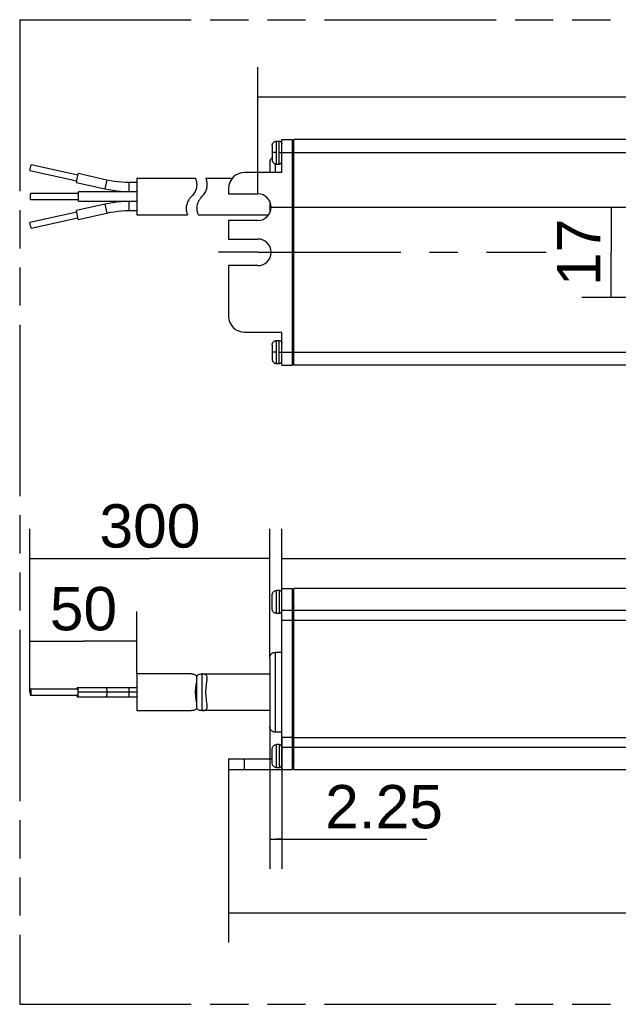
# Model space of a CAD drawing. Header units: millimetres. Extents: x 0 to 210, y 0 to 297.
# Tile 3 of 10: x 50 to 81, y 133 to 183. Entities that reach past the tile are written whole.
import ezdxf
from ezdxf.enums import TextEntityAlignment as Align

# ---------------------------------------------------------------- set-up
doc = ezdxf.new("R2010")
doc.units = ezdxf.units.MM
doc.header["$LTSCALE"] = 19.36
doc.linetypes.add('CENTER', pattern=[0.6, 0.375, -0.075, 0.075, -0.075])
doc.linetypes.add('PHANTOM', pattern=[0.8, 0.45, -0.05, 0.1, -0.05, 0.1, -0.05])
doc.layers.get('0').update_dxf_attribs({"linetype": 'CONTINUOUS'})
for name, color, linetype in [('DEFAULT_3', 7, 'PHANTOM'), ('Z_DIM_2D', 7, 'CONTINUOUS'), ('Z_START_DATUMS', 7, 'CONTINUOUS')]:
    doc.layers.add(name, color=color, linetype=linetype)
doc.styles.add('TEXTSTYLE_3', font='helveticaneueltw1g-ltcn.otf')
doc.dimstyles.new('DIMSTYLE_1', dxfattribs={"dimtxt": 2.2, "dimasz": 3.5, "dimexe": 1.5, "dimexo": 0, "dimgap": 0.55, "dimtad": 1, "dimdec": 4, "dimlfac": 3.703704, "dimdsep": 46, "dimtxsty": 'TEXTSTYLE_3', "dimblk": '_FILLED', "dimblk1": '_FILLED', "dimblk2": '_FILLED', "dimcen": 0.09, "dimclrt": 5, "dimadec": 4, "dimazin": 2, "dimtp": 0.3, "dimtm": 0.3, "dimtfac": 1, "dimtdec": 4, "dimtofl": 0, "dimtmove": 0, "dimatfit": 3, "dimldrblk": '_FILLED', "dimfxl": 0, "dimtolj": 1, "dimarcsym": 0})
doc.dimstyles.new('DIMSTYLE_2', dxfattribs={"dimtxt": 2.2, "dimasz": 3.5, "dimexe": 1.5, "dimexo": 0, "dimgap": 0.55, "dimtad": 1, "dimdec": 4, "dimlfac": 3.703704, "dimdsep": 46, "dimtxsty": 'TEXTSTYLE_3', "dimblk": '_FILLED', "dimblk1": '_FILLED', "dimblk2": '_FILLED', "dimcen": 0.09, "dimclrt": 5, "dimadec": 4, "dimazin": 2, "dimtp": 0.2, "dimtm": 0.2, "dimtfac": 1, "dimtdec": 4, "dimtofl": 0, "dimtmove": 0, "dimatfit": 3, "dimldrblk": '_FILLED', "dimfxl": 0, "dimtolj": 1, "dimarcsym": 0})
doc.dimstyles.new('DIMSTYLE_3', dxfattribs={"dimtxt": 2.2, "dimasz": 3.5, "dimexe": 1.5, "dimexo": 0, "dimgap": 0.55, "dimtad": 1, "dimdec": 4, "dimlfac": 3.703704, "dimdsep": 46, "dimtxsty": 'TEXTSTYLE_3', "dimblk": '_FILLED', "dimblk1": '_FILLED', "dimblk2": '_FILLED', "dimcen": 0.09, "dimclrt": 5, "dimadec": 4, "dimazin": 2, "dimtp": 0.5, "dimtm": 0.5, "dimtfac": 1, "dimtdec": 4, "dimtofl": 0, "dimtmove": 0, "dimatfit": 3, "dimldrblk": '_FILLED', "dimfxl": 0, "dimtolj": 1, "dimarcsym": 0})
doc.dimstyles.new('DIMSTYLE_4', dxfattribs={"dimtxt": 2.2, "dimasz": 3.5, "dimexe": 1.5, "dimexo": 0, "dimgap": 0.55, "dimtad": 1, "dimdec": 4, "dimlfac": 3.703704, "dimdsep": 46, "dimtxsty": 'TEXTSTYLE_3', "dimblk": '_FILLED', "dimblk1": '_FILLED', "dimblk2": '_FILLED', "dimcen": 0.09, "dimclrt": 5, "dimadec": 4, "dimazin": 2, "dimtp": 0.1, "dimtm": 0.1, "dimtfac": 1, "dimtdec": 4, "dimtofl": 0, "dimtmove": 0, "dimatfit": 3, "dimldrblk": '_FILLED', "dimfxl": 0, "dimtolj": 1, "dimarcsym": 0})

# ---------------------------------------------------------------- blocks, each defined once
blk = doc.blocks.new('*D4')
at = {"layer": 'Z_DIM_2D', "color": 2, "linetype": 'Continuous', "transparency": 16777216}
for p, q in [((50.652, 155.873), (50.652, 156.823)), ((62.835, 155.873), (62.835, 156.823)), ((50.652, 148.525), (50.652, 155.873)), ((62.835, 150.28), (62.835, 155.873)), ((50.652, 155.323), (56.744, 155.323)), ((62.835, 155.323), (56.744, 155.323))]:
    blk.add_line(p, q, dxfattribs=at)
at = {"layer": 'Z_DIM_2D', "color": 5, "linetype": 'Continuous', "transparency": 16777216, "style": 'TEXTSTYLE_3'}
blk.add_text('300', height=2.2, dxfattribs=at).set_placement((56.744, 155.873), align=Align.CENTER)
blk = doc.blocks.new('_FILLED')
at = {"color": 0, "linetype": 'ByBlock'}
blk.add_solid([(0, 0), (-1, 0.125), (-1, -0.125)], dxfattribs=at)
blk = doc.blocks.new('_NONE')
blk = doc.blocks.new('*D5')
at = {"layer": 'Z_DIM_2D', "color": 2, "linetype": 'Continuous', "transparency": 16777216}
for p, q in [((50.652, 151.671), (50.652, 152.621)), ((56.085, 151.671), (56.085, 152.621)), ((50.652, 148.525), (50.652, 151.671)), ((56.085, 149.457), (56.085, 151.671)), ((50.652, 151.121), (53.369, 151.121)), ((56.085, 151.121), (53.369, 151.121))]:
    blk.add_line(p, q, dxfattribs=at)
at = {"layer": 'Z_DIM_2D', "color": 5, "linetype": 'Continuous', "transparency": 16777216, "style": 'TEXTSTYLE_3'}
blk.add_text('50', height=2.2, dxfattribs=at).set_placement((53.369, 151.671), align=Align.CENTER)
blk = doc.blocks.new('*D6')
at = {"layer": 'Z_DIM_2D', "color": 2, "linetype": 'Continuous', "transparency": 16777216}
for p, q in [((63.443, 152.173), (63.443, 156.823)), ((111.908, 152.173), (111.908, 156.823)), ((63.443, 155.323), (87.675, 155.323)), ((111.908, 155.323), (87.675, 155.323))]:
    blk.add_line(p, q, dxfattribs=at)
at = {"layer": 'Z_DIM_2D', "color": 5, "linetype": 'Continuous', "transparency": 16777216, "style": 'TEXTSTYLE_3'}
blk.add_text('179.5', height=2.2, dxfattribs=at).set_placement((87.675, 155.873), align=Align.CENTER)
blk = doc.blocks.new('*D7')
at = {"layer": 'Z_DIM_2D', "color": 2, "linetype": 'Continuous', "transparency": 16777216}
for p, q in [((60.743, 144.88), (60.743, 135.817)), ((114.608, 144.88), (114.608, 135.817)), ((60.743, 137.317), (87.675, 137.317)), ((114.608, 137.317), (87.675, 137.317))]:
    blk.add_line(p, q, dxfattribs=at)
at = {"layer": 'Z_DIM_2D', "color": 5, "linetype": 'Continuous', "transparency": 16777216, "style": 'TEXTSTYLE_3'}
blk.add_text('199.5', height=2.2, dxfattribs=at).set_placement((87.675, 137.867), align=Align.CENTER)
blk = doc.blocks.new('*D10')
at = {"layer": 'Z_DIM_2D', "color": 2, "linetype": 'Continuous', "transparency": 16777216}
for p, q in [((62.228, 173.836), (62.228, 180.269)), ((113.123, 171.541), (113.123, 180.269)), ((62.228, 178.769), (87.675, 178.769)), ((113.123, 178.769), (87.675, 178.769))]:
    blk.add_line(p, q, dxfattribs=at)
at = {"layer": 'Z_DIM_2D', "color": 5, "linetype": 'Continuous', "transparency": 16777216, "style": 'TEXTSTYLE_3'}
blk.add_text('188.5', height=2.2, dxfattribs=at).set_placement((87.675, 179.319), align=Align.CENTER)
blk = doc.blocks.new('*D13')
at = {"layer": 'Z_DIM_2D', "color": 2, "linetype": 'Continuous', "transparency": 16777216}
for p, q in [((62.903, 173.161), (81.68, 173.161)), ((80.18, 173.161), (80.18, 170.866)), ((80.18, 168.571), (80.18, 170.866)), ((112.448, 168.571), (78.68, 168.571))]:
    blk.add_line(p, q, dxfattribs=at)
at = {"layer": 'Z_DIM_2D', "color": 5, "linetype": 'Continuous', "transparency": 16777216, "style": 'TEXTSTYLE_3'}
blk.add_text('17', height=2.2, rotation=90, dxfattribs=at).set_placement((79.63, 170.866), align=Align.CENTER)
blk = doc.blocks.new('*D17')
at = {"layer": 'Z_DIM_2D', "color": 2, "linetype": 'Continuous', "transparency": 16777216}
for p, q in [((62.835, 146.77), (62.835, 139.566)), ((63.443, 146.228), (63.443, 139.566)), ((62.835, 141.066), (63.139, 141.066)), ((63.443, 141.066), (63.139, 141.066)), ((63.139, 141.066), (70.818, 141.066))]:
    blk.add_line(p, q, dxfattribs=at)
at = {"layer": 'Z_DIM_2D', "color": 5, "linetype": 'Continuous', "transparency": 16777216, "style": 'TEXTSTYLE_3'}
blk.add_text('2.25', height=2.2, dxfattribs=at).set_placement((65.646, 141.616))

msp = doc.modelspace()

# ---------------------------------------------------------------- linework, layer by layer
at = {"color": 7, "linetype": 'Continuous'}
for p, q in [((63.172766, 176.509225), (63.307766, 176.509225)), ((63.442766, 174.916225), (63.442766, 176.603725)), ((63.442766, 176.603725), (63.982766, 176.603725)), ((63.982766, 165.128725), (63.982766, 176.603725)), ((64.050266, 165.128837), (64.050266, 176.603725)), ((111.907766, 176.603725), (64.050266, 176.603725)), ((62.956786, 176.293143), (62.956766, 175.564225)), ((64.020577, 176.261108), (63.982766, 176.196837)), ((63.982766, 176.198725), (63.987596, 176.198725)), ((64.037442, 175.961273), (64.029135, 176.024477)), ((64.050266, 176.230941), (64.032575, 176.261062)), ((63.982766, 175.658725), (64.050266, 175.658725)), ((64.046084, 175.893551), (64.037442, 175.961273)), ((50.652248, 175.014547), (50.718284, 175.312415)), ((50.652248, 175.014547), (53.024647, 174.488598)), ((53.090683, 174.786466), (50.718284, 175.312415)), ((62.835266, 175.455995), (62.835266, 174.916225)), ((62.836492, 175.481615), (62.835284, 175.456062)), ((63.172766, 175.348225), (63.307766, 175.348225)), ((53.007978, 174.413409), (53.107346, 174.861631)), ((54.561165, 174.539287), (53.107345, 174.861626)), ((56.085266, 174.632725), (59.048838, 174.632725)), ((56.085266, 174.632667), (56.085266, 172.769784)), ((59.588838, 174.632725), (60.937786, 174.632725)), ((63.442766, 174.916225), (61.552766, 174.916225)), ((53.007949, 174.413278), (54.461822, 174.091182)), ((56.085266, 174.416925), (55.680503, 174.416709)), ((60.742766, 174.106225), (60.742766, 173.836225)), ((50.685266, 173.548675), (50.685266, 173.853775)), ((53.115266, 173.853775), (50.685266, 173.853775)), ((50.685266, 173.548675), (53.115266, 173.548675)), ((53.115266, 173.471725), (53.115266, 173.930725)), ((56.085266, 173.930725), (53.115266, 173.930725)), ((55.680266, 173.957725), (56.085266, 173.95769)), ((60.742766, 173.836225), (62.227766, 173.836225)), ((54.461819, 173.311284), (53.007985, 172.989012)), ((53.115266, 173.471725), (56.085266, 173.471725)), ((56.085266, 173.444925), (55.680503, 173.444709)), ((62.835266, 173.453496), (62.835266, 172.868955)), ((53.024647, 172.913852), (50.652248, 172.387904)), ((50.718284, 172.090036), (53.090683, 172.615984)), ((53.107352, 172.540795), (53.007984, 172.989016)), ((53.107381, 172.540663), (54.561161, 172.863179)), ((55.680266, 172.985725), (56.085266, 172.98569)), ((56.085266, 172.769725), (58.656694, 172.769725)), ((59.196694, 172.769725), (62.776917, 172.769725)), ((50.718284, 172.090036), (50.652248, 172.387904)), ((60.742766, 172.486225), (60.742766, 171.541225)), ((62.227766, 172.486225), (60.742766, 172.486225)), ((60.742766, 171.541225), (62.227766, 171.541225)), ((63.982766, 171.676154), (64.050266, 171.676189)), ((60.742766, 170.191225), (60.742766, 167.626225)), ((62.227766, 170.191225), (60.742766, 170.191225)), ((61.552766, 166.816225), (63.442766, 166.816225)), ((63.442766, 165.128725), (63.442766, 166.816225)), ((62.956786, 166.168143), (62.956766, 165.439225)), ((63.172766, 166.384225), (63.307766, 166.384225)), ((64.020577, 166.136108), (63.982766, 166.071837)), ((63.982766, 166.073725), (63.987596, 166.073725)), ((64.050266, 166.105941), (64.032575, 166.136062)), ((63.982766, 165.533725), (64.050266, 165.533725)), ((64.037442, 165.836273), (64.029135, 165.899477)), ((64.046084, 165.768551), (64.037442, 165.836273)), ((63.172766, 165.223225), (63.307766, 165.223225)), ((63.442766, 165.128725), (63.982766, 165.128725)), ((111.907766, 165.128725), (64.050266, 165.128725)), ((63.307766, 153.695706), (63.172766, 153.695706)), ((63.442766, 144.610206), (63.442766, 153.790206)), ((63.442766, 153.790206), (63.982766, 153.790206)), ((63.982766, 144.610206), (63.982766, 153.790206)), ((64.050266, 144.610206), (64.050266, 153.790206)), ((111.907766, 153.790206), (64.050266, 153.790206)), ((62.956766, 152.750706), (62.956766, 153.479706)), ((64.018999, 153.378853), (63.982766, 153.440398)), ((63.99175, 153.082661), (63.983442, 153.147752)), ((64.000058, 153.019466), (63.99175, 153.082661)), ((64.013055, 153.244464), (64.021476, 153.164995)), ((64.050266, 153.385206), (64.015245, 153.385206)), ((64.021476, 153.164995), (64.038351, 153.001759)), ((63.172766, 152.534706), (63.307766, 152.534706)), ((63.982766, 152.845206), (64.037878, 152.845206)), ((64.03415, 152.851519), (64.050354, 152.824052)), ((63.442766, 150.55025), (63.105266, 150.550206)), ((64.050266, 150.550214), (63.982766, 150.55021)), ((62.835266, 150.280206), (62.835266, 146.770206)), ((56.085266, 149.456706), (56.085266, 147.593706)), ((58.852766, 149.456706), (56.085266, 149.456706)), ((59.117789, 149.277722), (59.119404, 149.237099)), ((59.119443, 147.813313), (59.119443, 149.237099)), ((59.126088, 147.813313), (59.126088, 149.237099)), ((59.126117, 149.237099), (59.126789, 149.264081)), ((59.392766, 149.456706), (62.835266, 149.456706)), ((53.057665, 148.677756), (50.685266, 148.677756)), ((56.085266, 148.754706), (53.057655, 148.754636)), ((54.561165, 148.525206), (53.107338, 148.525206)), ((56.085266, 148.525206), (55.680266, 148.525206)), ((50.685266, 148.372656), (53.057665, 148.372656)), ((53.020669, 148.372656), (53.02435, 148.355115)), ((53.057655, 148.295777), (56.085266, 148.295777)), ((56.085266, 147.593706), (58.852766, 147.593706)), ((59.119404, 147.813313), (59.117792, 147.772723)), ((62.835266, 147.593706), (59.392766, 147.593706)), ((63.442766, 146.500203), (63.105266, 146.500225)), ((63.982766, 146.500162), (64.050266, 146.500184)), ((62.956766, 144.920706), (62.956766, 145.649706)), ((63.307766, 145.865706), (63.172766, 145.865706)), ((64.018999, 145.548853), (63.982766, 145.610398)), ((64.050266, 145.555206), (64.015245, 145.555206)), ((60.742766, 145.150206), (60.742766, 144.610206)), ((60.742766, 145.150206), (62.956766, 145.150206)), ((63.982766, 145.015206), (64.037878, 145.015206)), ((63.99175, 145.252661), (63.983442, 145.317752)), ((64.000058, 145.189466), (63.99175, 145.252661)), ((64.013055, 145.414464), (64.021476, 145.334995)), ((64.021476, 145.334995), (64.038351, 145.171759)), ((64.03415, 145.021519), (64.050354, 144.994052)), ((60.742766, 144.610206), (63.982766, 144.610206)), ((63.172766, 144.704706), (63.307766, 144.704706)), ((64.050266, 144.610206), (114.607766, 144.610206))]:
    msp.add_line(p, q, dxfattribs=at)
at = {"color": 9, "linetype": 'Continuous'}
for p, q in [((63.172766, 175.348246), (63.172766, 176.509204)), ((63.307766, 175.348225), (63.307766, 176.5092)), ((63.172766, 175.928725), (62.956787, 175.928725)), ((63.307766, 175.928725), (63.982766, 175.928725)), ((64.050266, 175.928725), (112.042766, 175.928725)), ((63.105266, 175.359244), (63.105266, 174.916225)), ((54.561165, 174.539287), (54.461822, 174.091182)), ((55.680266, 174.416709), (55.680266, 173.957725)), ((63.982766, 173.701225), (64.050266, 173.701225)), ((54.461819, 173.311284), (54.561161, 172.863179)), ((55.680266, 173.444709), (55.680266, 172.985725)), ((63.172766, 165.223246), (63.172766, 166.384204)), ((63.307766, 165.223225), (63.307766, 166.3842)), ((63.172766, 165.803725), (62.956787, 165.803725)), ((63.307766, 165.803725), (63.982766, 165.803725)), ((64.050266, 165.803725), (112.042766, 165.803725)), ((63.172766, 152.534727), (63.172766, 153.695686)), ((63.307766, 153.695682), (63.307766, 152.534731)), ((63.442766, 152.686758), (63.982766, 152.686758)), ((64.050266, 152.686758), (111.907766, 152.686758)), ((63.982766, 152.17262), (63.442766, 152.17262)), ((111.907766, 152.17262), (64.050266, 152.17262)), ((63.105266, 150.550206), (63.105266, 146.500225)), ((59.392766, 147.593706), (59.392766, 149.456706)), ((55.680266, 148.525206), (54.561165, 148.525206)), ((55.680266, 148.754706), (55.680266, 148.295706)), ((63.982766, 146.227793), (63.442766, 146.227793)), ((64.050266, 146.227793), (111.907766, 146.227793)), ((63.172766, 144.704727), (63.172766, 145.865686)), ((63.307766, 145.865682), (63.307766, 144.704731)), ((63.982766, 145.713655), (63.442766, 145.713655)), ((111.907766, 145.713655), (64.050266, 145.713655)), ((61.552766, 144.610206), (61.552766, 145.150206))]:
    msp.add_line(p, q, dxfattribs=at)
at = {"color": 7, "linetype": 'Continuous'}
for points in [[(62.956786, 176.293143), (62.958125, 176.317184), (62.962146, 176.341086), (62.968823, 176.364381), (62.978095, 176.386773), (62.989813, 176.407994), (63.003816, 176.427782), (63.019944, 176.445873), (63.038016, 176.462021), (63.057788, 176.476047), (63.078996, 176.487789), (63.101378, 176.497086), (63.124664, 176.50379), (63.148562, 176.507838), (63.172766, 176.509204)], [(63.307766, 176.5092), (63.322908, 176.508355), (63.337857, 176.505826)], [(63.322898, 176.508356), (63.337837, 176.505831), (63.352391, 176.501631), (63.366383, 176.495811), (63.379644, 176.488469), (63.392006, 176.479701), (63.403304, 176.469606), (63.413381, 176.458291), (63.422128, 176.445914), (63.429449, 176.432641)], [(63.429449, 176.432641), (63.435245, 176.41864), (63.43942, 176.404079)], [(63.439447, 176.403959), (63.441936, 176.389004), (63.442741, 176.374201)], [(64.029135, 176.024477), (64.024979, 176.054211), (64.020825, 176.082113), (64.016671, 176.107777), (64.012518, 176.130829), (64.008365, 176.150934), (64.004211, 176.1678), (64.000058, 176.181181), (63.995904, 176.19088), (63.99175, 176.196756), (63.987596, 176.198725)], [(64.020579, 176.261112), (64.021476, 176.262527), (64.025707, 176.266121), (64.029937, 176.264589), (64.032577, 176.261066)], [(64.032577, 176.261066), (64.034149, 176.258041), (64.038351, 176.246589), (64.042548, 176.230396)], [(64.042548, 176.230396), (64.04674, 176.209749), (64.050266, 176.188887)], [(62.956766, 175.681567), (62.954919, 175.680456), (62.933596, 175.664604), (62.91394, 175.646736), (62.896156, 175.627003), (62.880395, 175.605613), (62.866795, 175.582786), (62.855493, 175.558744), (62.846625, 175.533707), (62.840281, 175.507912), (62.836492, 175.481615)], [(62.956786, 175.564321), (62.958129, 175.540238), (62.962152, 175.516338), (62.968831, 175.493047), (62.978104, 175.470658), (62.989824, 175.449439), (63.003827, 175.429654), (63.019955, 175.411566), (63.038027, 175.395421), (63.057798, 175.381398), (63.079004, 175.369657), (63.101384, 175.360362), (63.124669, 175.353659), (63.148565, 175.349612), (63.172766, 175.348246)], [(63.307766, 175.34825), (63.322898, 175.349094), (63.337837, 175.35162), (63.352391, 175.35582), (63.366383, 175.361639), (63.379644, 175.368981), (63.392006, 175.377749), (63.403304, 175.387845), (63.413381, 175.399159), (63.422128, 175.411536), (63.429449, 175.424809), (63.435245, 175.43881), (63.43942, 175.453371), (63.441921, 175.468315), (63.442741, 175.483209)], [(55.680266, 174.416709), (55.492564, 174.420128), (55.304909, 174.43038), (55.117454, 174.44747), (54.930725, 174.471362), (54.745245, 174.50198), (54.561165, 174.539287)], [(59.048924, 174.632725), (59.050418, 174.62917), (59.055155, 174.618445), (59.062378, 174.600619), (59.071754, 174.575929), (59.082271, 174.544538), (59.093197, 174.506442), (59.103372, 174.462526), (59.1116, 174.413855), (59.117256, 174.361452), (59.119379, 174.306741), (59.117792, 174.250279), (59.112062, 174.192863), (59.101997, 174.134766), (59.087264, 174.076039), (59.067852, 174.017517), (59.043595, 173.95979), (59.014611, 173.90343), (58.980917, 173.848963), (58.942643, 173.796844), (58.899943, 173.747568), (58.852766, 173.701225)], [(59.341969, 173.651057), (59.439774, 173.747378), (59.482364, 173.796494), (59.520593, 173.848486), (59.554285, 173.902855), (59.58329, 173.959136), (59.607585, 174.016807), (59.627047, 174.075296), (59.641835, 174.134002), (59.651955, 174.192075), (59.65774, 174.249482), (59.659384, 174.305956), (59.65731, 174.360716), (59.651686, 174.413224), (59.643474, 174.46202), (59.633295, 174.506065), (59.622353, 174.544278), (59.611813, 174.575764), (59.602415, 174.600528), (59.595172, 174.618405), (59.590422, 174.62916), (59.588924, 174.632725)], [(54.461822, 174.091182), (54.662239, 174.050565), (54.864182, 174.01723), (55.067486, 173.991217), (55.271583, 173.97261), (55.475899, 173.961447), (55.680266, 173.957725)], [(58.852766, 173.701225), (58.800283, 173.648918), (58.753912, 173.594128), (58.71371, 173.536845), (58.679499, 173.478086), (58.651247, 173.41873), (58.628567, 173.359345), (58.611211, 173.300622), (58.598728, 173.243096), (58.590726, 173.187961), (58.586782, 173.133843), (58.586426, 173.079783), (58.589418, 173.027182), (58.595688, 172.976753), (58.604262, 172.929936), (58.61447, 172.888071), (58.625332, 172.851387), (58.636021, 172.820336), (58.645411, 172.796185), (58.652176, 172.779635), (58.656084, 172.771042), (58.656646, 172.769725)], [(59.341969, 173.651057), (59.296272, 173.597186), (59.255548, 173.539689), (59.220179, 173.479373), (59.190531, 173.417017), (59.16653, 173.353226), (59.148309, 173.288133), (59.135608, 173.22436), (59.128493, 173.165265), (59.126123, 173.107689), (59.127754, 173.049958), (59.13315, 172.993717), (59.14241, 172.93942), (59.15378, 172.89047), (59.166041, 172.848974), (59.177687, 172.816002), (59.186874, 172.792295)], [(55.680266, 173.444709), (55.475808, 173.440986), (55.271438, 173.429822), (55.067322, 173.411215), (54.864036, 173.385207), (54.662147, 173.351883), (54.461819, 173.311284)], [(54.561161, 172.863179), (54.745153, 172.900468), (54.93058, 172.931075), (55.11729, 172.954962), (55.304764, 172.972052), (55.492474, 172.982306), (55.680266, 172.985725)], [(59.186874, 172.792295), (59.196367, 172.770264), (59.196633, 172.769725)], [(62.956786, 166.168143), (62.958125, 166.192184), (62.962146, 166.216086), (62.968823, 166.239381), (62.978095, 166.261773), (62.989813, 166.282994), (63.003816, 166.302782), (63.019944, 166.320873), (63.038016, 166.337021), (63.057788, 166.351047), (63.078996, 166.362789), (63.101378, 166.372086), (63.124664, 166.37879), (63.148562, 166.382838), (63.172766, 166.384204)], [(63.307766, 166.3842), (63.322898, 166.383356), (63.337837, 166.380831), (63.352391, 166.376631), (63.366383, 166.370811), (63.379644, 166.363469), (63.392006, 166.354701), (63.403304, 166.344606), (63.413381, 166.333291), (63.422128, 166.320914), (63.429449, 166.307641), (63.435245, 166.29364), (63.43942, 166.279079), (63.441921, 166.264136), (63.442741, 166.249241)], [(64.029135, 165.899477), (64.024979, 165.929211), (64.020825, 165.957113), (64.016671, 165.982777), (64.012518, 166.005829), (64.008365, 166.025934), (64.004211, 166.0428), (64.000058, 166.056181), (63.995904, 166.06588), (63.99175, 166.071756), (63.987596, 166.073725)], [(64.020579, 166.136112), (64.021476, 166.137527), (64.025707, 166.141121), (64.029937, 166.139589), (64.032577, 166.136066)], [(64.032577, 166.136066), (64.034149, 166.133041), (64.038351, 166.121589), (64.042548, 166.105396)], [(64.042548, 166.105396), (64.04674, 166.084749), (64.050266, 166.063887)], [(62.956786, 165.439321), (62.958129, 165.415238), (62.962152, 165.391338), (62.968831, 165.368047), (62.978104, 165.345658), (62.989824, 165.324439), (63.003827, 165.304654), (63.019955, 165.286566), (63.038027, 165.270421), (63.057798, 165.256398), (63.079004, 165.244657), (63.101384, 165.235362), (63.124669, 165.228659), (63.148565, 165.224612), (63.172766, 165.223246)], [(63.307766, 165.22325), (63.322908, 165.224095), (63.337857, 165.226624), (63.35242, 165.23083), (63.36642, 165.236657), (63.379687, 165.244008), (63.392054, 165.252787), (63.403354, 165.262895), (63.413432, 165.274223), (63.422177, 165.286614), (63.429493, 165.299901)], [(63.429493, 165.299901), (63.435282, 165.313916), (63.439447, 165.328491)], [(63.439447, 165.328491), (63.441936, 165.343447), (63.442741, 165.358249)], [(62.956787, 153.479706), (62.958636, 153.50788), (62.964111, 153.535539), (62.973136, 153.56217), (62.985584, 153.587442), (63.001312, 153.611051), (63.020029, 153.63244), (63.041418, 153.651158), (63.065028, 153.666887), (63.090303, 153.679337), (63.116935, 153.688361), (63.144594, 153.693836), (63.172766, 153.695686)], [(63.442741, 153.560706), (63.441591, 153.578355), (63.438161, 153.595663), (63.432498, 153.612312), (63.42471, 153.628101), (63.414894, 153.64283), (63.403223, 153.656168), (63.389885, 153.667838), (63.375155, 153.677653), (63.359366, 153.685441), (63.342717, 153.691103), (63.325411, 153.694532), (63.307766, 153.695682)], [(63.982766, 153.437611), (63.983489, 153.435812), (63.987715, 153.42046), (63.991957, 153.40041)], [(63.991957, 153.40041), (63.996206, 153.376), (64.000463, 153.347544), (64.004703, 153.315658), (64.008884, 153.281245), (64.013055, 153.244464)], [(64.029135, 152.862755), (64.024979, 152.876139), (64.020825, 152.893008), (64.016671, 152.913117), (64.012518, 152.93617), (64.008365, 152.961833), (64.004211, 152.989735), (64.000058, 153.019466)], [(64.019005, 153.378853), (64.01984, 153.37736), (64.023993, 153.367661)], [(64.023993, 153.367661), (64.028146, 153.354282), (64.032299, 153.337417), (64.036453, 153.317312), (64.040606, 153.294263), (64.044759, 153.268603), (64.048913, 153.240705), (64.050266, 153.231022)], [(64.038351, 153.001759), (64.042548, 152.963906), (64.04674, 152.928324), (64.050266, 152.900737)], [(63.172766, 152.534727), (63.144592, 152.536577), (63.116933, 152.542052), (63.090302, 152.551076), (63.06503, 152.563525), (63.041421, 152.579253), (63.020032, 152.59797), (63.001314, 152.619359), (62.985585, 152.642969), (62.973135, 152.668243), (62.964111, 152.694876), (62.958636, 152.722535), (62.956787, 152.750706)], [(63.307766, 152.534731), (63.325415, 152.535881), (63.342723, 152.539311), (63.359372, 152.544974), (63.37516, 152.552762), (63.38989, 152.562578), (63.403227, 152.574249), (63.414898, 152.587587), (63.424713, 152.602317), (63.4325, 152.618106), (63.438163, 152.634755)], [(64.034149, 152.851519), (64.033289, 152.853053), (64.029135, 152.862755)], [(62.835284, 150.280206), (62.83699, 150.310402), (62.84203, 150.340194), (62.850347, 150.369181), (62.861886, 150.397068), (62.876517, 150.423584), (62.894052, 150.448371), (62.914344, 150.471123), (62.937095, 150.491415), (62.961884, 150.508952), (62.988401, 150.523584), (63.01629, 150.535125), (63.045279, 150.543442), (63.07507, 150.548482), (63.105266, 150.550188)], [(58.852766, 149.456706), (58.899941, 149.455553), (58.942641, 149.451786), (58.98092, 149.444915), (59.014619, 149.434492), (59.043605, 149.420095), (59.067861, 149.401355), (59.08727, 149.377962), (59.101998, 149.349664), (59.11206, 149.31641), (59.117789, 149.277722)], [(59.103377, 149.061999), (59.082283, 148.920911), (59.071765, 148.845589), (59.062388, 148.767747), (59.055161, 148.687765), (59.05042, 148.606579), (59.048924, 148.525236), (59.050418, 148.443898), (59.055155, 148.362725), (59.062378, 148.282756), (59.071754, 148.204916), (59.082271, 148.129585)], [(59.119404, 149.237099), (59.117261, 149.182377), (59.111604, 149.125129), (59.103377, 149.061999)], [(59.126789, 149.264081), (59.130747, 149.302654), (59.138763, 149.336371), (59.151254, 149.366246), (59.168614, 149.391754), (59.191297, 149.412874), (59.219546, 149.429607), (59.253742, 149.442097), (59.293926, 149.450532), (59.340289, 149.455237), (59.392766, 149.456706)], [(59.659403, 149.237099), (59.657738, 149.278302), (59.651953, 149.316899), (59.641836, 149.350065), (59.627052, 149.378289), (59.607594, 149.401611), (59.583299, 149.420284), (59.554292, 149.43462), (59.520595, 149.444992), (59.482361, 149.451822), (59.439771, 149.455563), (59.392766, 149.456706)], [(59.622353, 148.129033), (59.611813, 148.204468), (59.602415, 148.282418), (59.595172, 148.362499), (59.590422, 148.443783), (59.588924, 148.525234), (59.590425, 148.606688), (59.595178, 148.687986), (59.602424, 148.768079), (59.611824, 148.846031), (59.622364, 148.921457), (59.643478, 149.062711)], [(59.643478, 149.062711), (59.65169, 149.125875), (59.657315, 149.183114), (59.659403, 149.237099)], [(50.685266, 148.67775), (50.683957, 148.677616), (50.678965, 148.674838), (50.674072, 148.668648), (50.669459, 148.659047), (50.665192, 148.646258), (50.661366, 148.630468), (50.65807, 148.611797), (50.655381, 148.589493), (50.653434, 148.566355), (50.652409, 148.545244), (50.652248, 148.525206)], [(50.652248, 148.525206), (50.652438, 148.506671), (50.653213, 148.487944), (50.654626, 148.468453), (50.656518, 148.449917), (50.658699, 148.434324), (50.66132, 148.420293), (50.664485, 148.406744), (50.668146, 148.394765), (50.672354, 148.384945), (50.676915, 148.377702), (50.681675, 148.373623), (50.685266, 148.372663)], [(50.718284, 148.525206), (50.718093, 148.543742), (50.717318, 148.562469), (50.715905, 148.58196), (50.714013, 148.600496), (50.711832, 148.616089), (50.709211, 148.630119), (50.706046, 148.643668), (50.702385, 148.655647), (50.698178, 148.665468), (50.693616, 148.672711), (50.688856, 148.67679), (50.685266, 148.67775)], [(50.685266, 148.372663), (50.686575, 148.372797), (50.691566, 148.375575), (50.69646, 148.381764), (50.701072, 148.391366), (50.705339, 148.404155), (50.709165, 148.419945), (50.712461, 148.438616), (50.71515, 148.460919), (50.717098, 148.484058), (50.718122, 148.505169), (50.718284, 148.525206)], [(53.057674, 148.754592), (53.053768, 148.753729), (53.047415, 148.74955), (53.041568, 148.74218), (53.036259, 148.732396), (53.03164, 148.721102), (53.027594, 148.708354), (53.024095, 148.694554), (53.021018, 148.679567), (53.020706, 148.677756)], [(53.057655, 148.29582), (53.061561, 148.296684), (53.067915, 148.300863), (53.073762, 148.308233), (53.079071, 148.318017), (53.08369, 148.329311), (53.087736, 148.342059), (53.091235, 148.355859), (53.094312, 148.370846), (53.097105, 148.387036), (53.0996, 148.404381), (53.101855, 148.422926), (53.103795, 148.4424), (53.105393, 148.462645), (53.106563, 148.483367), (53.1072, 148.504178), (53.107338, 148.525206)], [(53.057665, 148.67775), (53.058974, 148.677616), (53.063965, 148.674838), (53.068859, 148.668648), (53.073471, 148.659047), (53.077738, 148.646258), (53.081564, 148.630468), (53.08486, 148.611797), (53.08755, 148.589493), (53.089497, 148.566355), (53.090521, 148.545244), (53.090683, 148.525206)], [(53.090683, 148.525206), (53.090493, 148.506671), (53.089717, 148.487944), (53.088305, 148.468453), (53.086412, 148.449917), (53.084232, 148.434324), (53.081611, 148.420293), (53.078446, 148.406744), (53.074784, 148.394765), (53.070577, 148.384945), (53.066015, 148.377702), (53.061255, 148.373623), (53.057665, 148.372663)], [(53.107338, 148.525206), (53.107141, 148.548017), (53.106259, 148.572096), (53.104712, 148.597925), (53.102442, 148.624054), (53.099392, 148.649369), (53.095586, 148.673343), (53.09098, 148.695298), (53.085722, 148.71457), (53.079898, 148.730316), (53.073649, 148.742394), (53.067073, 148.75037), (53.060385, 148.754278), (53.057674, 148.754592)], [(53.02435, 148.355115), (53.029608, 148.335843), (53.035432, 148.320097), (53.041681, 148.308019), (53.048256, 148.300043), (53.054945, 148.296135), (53.057655, 148.29582)], [(59.082271, 148.129585), (59.103372, 147.988445), (59.1116, 147.925331), (59.117256, 147.868097), (59.119404, 147.813313)], [(59.659403, 147.813313), (59.65731, 147.867359), (59.651686, 147.924582), (59.643474, 147.987728), (59.622353, 148.129033)], [(59.117792, 147.772723), (59.112062, 147.734015), (59.101997, 147.700746), (59.087264, 147.672442), (59.067852, 147.649049), (59.043595, 147.630312), (59.014611, 147.615918), (58.980917, 147.605497), (58.942643, 147.598627), (58.899943, 147.59486), (58.852766, 147.593706)], [(59.128493, 147.763341), (59.126123, 147.807288), (59.126083, 147.813313)], [(59.392766, 147.593706), (59.341969, 147.595058), (59.296272, 147.599535), (59.255548, 147.60782), (59.220179, 147.620511), (59.190531, 147.638122), (59.16653, 147.661153), (59.148309, 147.690313), (59.135608, 147.725024), (59.128493, 147.763341)], [(59.392766, 147.593706), (59.439774, 147.59485), (59.482364, 147.598591), (59.520593, 147.60542), (59.554285, 147.61579), (59.58329, 147.630123), (59.607585, 147.648793), (59.627047, 147.672116), (59.641835, 147.700345), (59.651955, 147.733525), (59.65774, 147.772142), (59.659403, 147.813313)], [(63.105266, 146.500225), (63.07507, 146.50193), (63.045278, 146.506971), (63.016291, 146.515288), (62.988404, 146.526827), (62.961888, 146.541458), (62.937101, 146.558993), (62.914349, 146.579285), (62.894057, 146.602036), (62.87652, 146.626825), (62.861888, 146.653342), (62.850347, 146.681231), (62.84203, 146.710219), (62.83699, 146.740011), (62.835284, 146.770206)], [(62.956787, 145.649706), (62.958636, 145.67788), (62.964111, 145.705539), (62.973136, 145.73217), (62.985584, 145.757442), (63.001312, 145.781051), (63.020029, 145.80244), (63.041418, 145.821158), (63.065028, 145.836887), (63.090303, 145.849337), (63.116935, 145.858361), (63.144594, 145.863836), (63.172766, 145.865686)], [(63.438161, 145.765663), (63.432498, 145.782312), (63.42471, 145.798101), (63.414894, 145.81283), (63.403223, 145.826168), (63.389885, 145.837838), (63.375155, 145.847653), (63.359366, 145.855441), (63.342717, 145.861103), (63.325411, 145.864532), (63.307766, 145.865682)], [(63.982766, 145.607611), (63.983489, 145.605812), (63.987715, 145.59046), (63.991957, 145.57041)], [(63.991957, 145.57041), (63.996206, 145.546), (64.000463, 145.517544), (64.004703, 145.485658), (64.008884, 145.451245), (64.013055, 145.414464)], [(64.019005, 145.548853), (64.01984, 145.54736), (64.023993, 145.537661)], [(64.023993, 145.537661), (64.028146, 145.524282), (64.032299, 145.507417), (64.036453, 145.487312), (64.040606, 145.464263), (64.044759, 145.438603), (64.048913, 145.410705), (64.050266, 145.401022)], [(64.029135, 145.032755), (64.024979, 145.046139), (64.020825, 145.063008), (64.016671, 145.083117), (64.012518, 145.10617), (64.008365, 145.131833), (64.004211, 145.159735), (64.000058, 145.189466)], [(64.034149, 145.021519), (64.033289, 145.023053), (64.029135, 145.032755)], [(64.038351, 145.171759), (64.042548, 145.133906), (64.04674, 145.098324), (64.050266, 145.070737)], [(63.172766, 144.704727), (63.144592, 144.706577), (63.116933, 144.712052), (63.090302, 144.721076), (63.06503, 144.733525), (63.041421, 144.749253), (63.020032, 144.76797), (63.001314, 144.789359), (62.985585, 144.812969), (62.973135, 144.838243), (62.964111, 144.864876), (62.958636, 144.892535), (62.956787, 144.920706)], [(63.307766, 144.704731), (63.325415, 144.705881), (63.342723, 144.709311), (63.359372, 144.714974), (63.37516, 144.722762), (63.38989, 144.732578), (63.403227, 144.744249), (63.414898, 144.757587), (63.424713, 144.772317), (63.4325, 144.788106), (63.438163, 144.804755), (63.441592, 144.822061), (63.442741, 144.839706)]]:
    msp.add_lwpolyline(points, dxfattribs=at)
at = {"color": 9, "linetype": 'Continuous'}
for points in [[(54.561165, 148.525206), (54.560738, 148.49573), (54.559464, 148.466381), (54.557339, 148.437489), (54.554424, 148.410112), (54.550849, 148.385274), (54.54663, 148.36297), (54.541792, 148.343446), (54.5364, 148.326888), (54.530463, 148.313395), (54.524203, 148.303564), (54.517875, 148.297689), (54.511493, 148.295706)], [(54.511501, 148.754706), (54.517892, 148.752714), (54.524222, 148.746825), (54.530483, 148.73698), (54.536418, 148.723477), (54.541804, 148.706926), (54.546635, 148.687418), (54.550851, 148.665126), (54.554424, 148.640298), (54.557339, 148.612924), (54.559464, 148.584031), (54.560738, 148.554682), (54.561165, 148.525206)]]:
    msp.add_lwpolyline(points, dxfattribs=at)
at = {"color": 7, "linetype": 'Continuous'}
for centre, radius, start, end in [((61.552766, 174.106225), 0.81, 90, 180), ((62.227766, 173.161225), 0.675, 270, 90), ((62.227766, 170.866225), 0.675, 270, 90), ((61.552766, 167.626225), 0.81, 180, 270)]:
    msp.add_arc(centre, radius, start, end, dxfattribs=at)
at = {"layer": 'DEFAULT_3', "color": 91, "linetype": 'PHANTOM', "true_color": 0x80ff80}
for p, q in [((50.128636, 182.68), (50.128636, 132.68)), ((50.128636, 182.68), (150.128636, 182.68)), ((50.128636, 132.68), (150.128636, 132.68))]:
    msp.add_line(p, q, dxfattribs=at)
at = {"layer": 'Z_START_DATUMS', "color": 9, "linetype": 'CENTER'}
for q in [(60.227739, 170.866225), (76.880041, 170.866225)]:
    msp.add_line((62.227766, 170.866225), q, dxfattribs=at)

# ---------------------------------------------------------------- dimensions: what is measured, and where the dimension line sits
at = {"layer": 'Z_DIM_2D', "color": 2, "linetype": 'Continuous'}
for base, p1, p2, picture, middle in [((113.122766, 178.768926), (62.227766, 173.836225), (113.122766, 171.541225), '*D10', (87.720418, 178.768926)), ((114.607766, 137.317148), (60.742766, 144.880206), (114.607766, 144.880206), '*D7', (87.720418, 137.317148))]:
    dim = msp.add_linear_dim(base=base, p1=p1, p2=p2, dimstyle='DIMSTYLE_3', override={"dimblk1": 'NONE', "dimblk2": 'NONE', "dimsah": 1}, dxfattribs=at)
    dim.commit()
    dim.dimension.update_dxf_attribs({"geometry": picture, "text_midpoint": middle, "dimtype": 160})
for base, p1, p2, angle, dimstyle, picture, middle in [((80.179856, 168.571225), (62.902766, 173.161225), (112.447766, 168.571225), 270, 'DIMSTYLE_2', '*D13', (80.179856, 170.911375)), ((63.442766, 155.323337), (111.907766, 152.17262), (63.442766, 152.17262), 180, 'DIMSTYLE_3', '*D6', (87.720418, 155.323337)), ((62.835266, 141.066185), (63.442766, 146.227793), (62.835266, 146.770206), 180, 'DIMSTYLE_4', '*D17', (68.235814, 141.066185))]:
    dim = msp.add_linear_dim(base=base, p1=p1, p2=p2, angle=angle, dimstyle=dimstyle, override={"dimblk1": 'NONE', "dimblk2": 'NONE', "dimsah": 1}, dxfattribs=at)
    dim.commit()
    dim.dimension.update_dxf_attribs({"geometry": picture, "text_midpoint": middle, "dimtype": 160})
for base, p1, text, dimstyle, picture, middle in [((50.652248, 155.323337), (62.835266, 150.280206), '300', 'DIMSTYLE_1', '*D4', (56.739654, 155.323337)), ((50.652248, 151.12103), (56.085266, 149.456706), '50', 'DIMSTYLE_2', '*D5', (53.368755, 151.12103))]:
    dim = msp.add_linear_dim(base=base, p1=p1, p2=(50.652248, 148.525206), angle=180, text=text, dimstyle=dimstyle, override={"dimblk1": 'NONE', "dimblk2": 'NONE', "dimsah": 1}, dxfattribs=at)
    dim.commit()
    dim.dimension.update_dxf_attribs({"geometry": picture, "text_midpoint": middle, "dimtype": 160})

doc.saveas('drawing.dxf')
